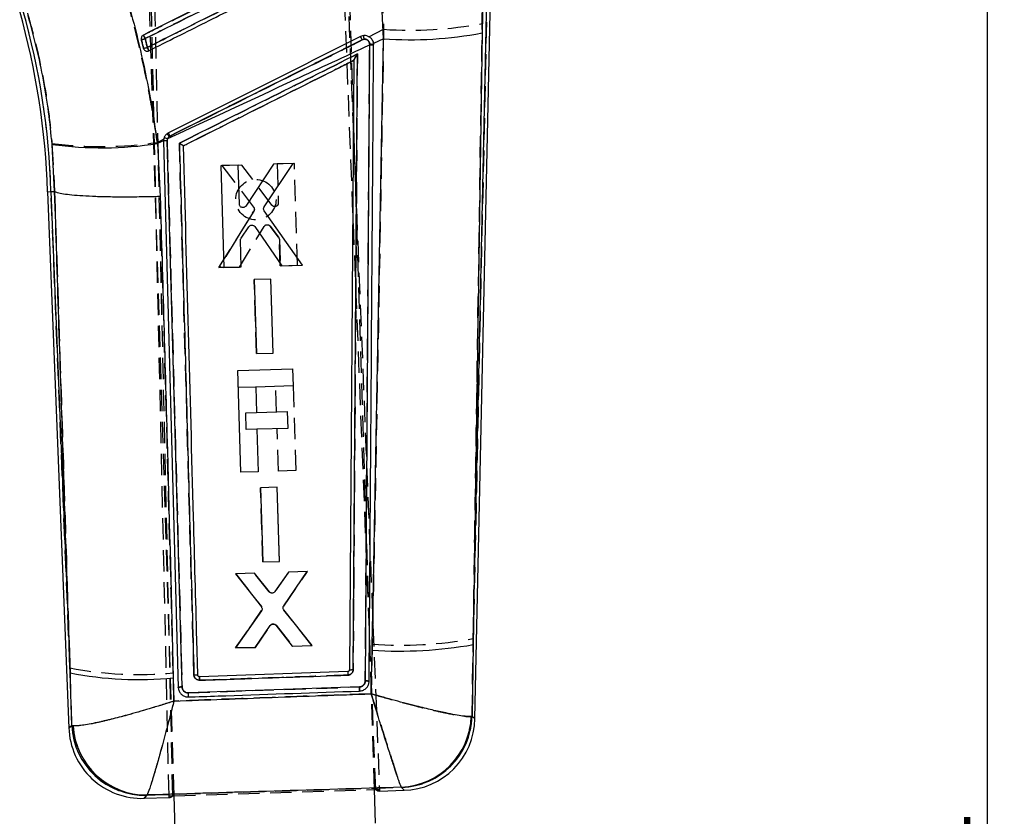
# Model space of a CAD drawing. Extents: x 35 to 509, y 18 to 386.
# Tile 17 of 21: x 197 to 275, y 284 to 347. Entities that reach past the tile are written whole.
import ezdxf

# ---------------------------------------------------------------- set-up
doc = ezdxf.new("R2010")
doc.units = 0
doc.header["$LTSCALE"] = 1.333333
doc.linetypes.add('HIDDEN', pattern=[1.905, 1.27, -0.635])
doc.layers.get('0').update_dxf_attribs({"linetype": 'CONTINUOUS'})
doc.styles.add('SLDTEXTSTYLE0', font='TXT', dxfattribs={"width": 0.75})
doc.dimstyles.new('SLDDIMSTYLE0', dxfattribs={"dimtxt": 4.666667, "dimasz": 4.402667, "dimexe": 0, "dimexo": 0.0625, "dimgap": 1.166667, "dimtad": 1, "dimdec": 0, "dimrnd": 1e-09, "dimzin": 12, "dimtxsty": 'SLDTEXTSTYLE0', "dimsah": 1, "dimcen": 0.09, "dimazin": 3, "dimtfac": 1, "dimtdec": 0, "dimtofl": 0, "dimtmove": 0, "dimatfit": 3, "dimtolj": 1, "dimtzin": 12})

# ---------------------------------------------------------------- blocks, each defined once
blk = doc.blocks.new('_D')
at = {"color": 179, "linetype": 'CONTINUOUS'}
for p, q in [((215.023, 386.133), (275.244, 386.133)), ((273.91, 175.121), (273.91, 386.133)), ((256.576, 175.121), (275.244, 175.121))]:
    blk.add_line(p, q, dxfattribs=at)
for points in [[(273.91, 386.133), (273.233, 381.73), (274.588, 381.73)], [(273.91, 175.121), (274.588, 179.524), (273.233, 179.524)]]:
    blk.add_solid(points, dxfattribs=at)
at = {"color": 179, "linetype": 'CONTINUOUS', "insert": (267.895, 276.002, 0.1), "char_height": 4.6667, "attachment_point": 1, "rotation": 90, "style": 'SLDTEXTSTYLE0'}
blk.add_mtext('211', dxfattribs=at)

msp = doc.modelspace()

# ---------------------------------------------------------------- linework, layer by layer
at = {"color": 7, "linetype": 'HIDDEN'}
for p, q in [((209.085508, 285.248154), (207.095248, 374.790684)), ((209.383373, 285.25737), (207.36187, 374.973432)), ((225.454598, 285.754935), (222.41767, 362.850265)), ((222.717282, 362.222017), (225.752463, 285.764159)), ((225.352553, 285.757453), (223.279527, 352.716015)), ((209.485156, 285.266207), (207.41213, 352.224753)), ((225.937894, 348.941774), (226.084549, 345.970423)), ((234.27982, 349.078209), (233.17992, 297.712737)), ((233.89491, 346.429617), (233.93952, 349.082441)), ((224.916213, 345.386476), (226.084549, 345.970423)), ((224.515989, 345.186428), (224.388409, 345.146955)), ((207.093763, 344.390646), (207.058641, 344.476611)), ((199.814578, 336.93298), (200.021154, 333.126062)), ((208.161879, 337.012672), (208.656232, 337.259793)), ((209.162358, 337.520757), (209.09787, 337.480553)), ((219.012707, 335.349747), (217.640036, 335.30739)), ((219.263225, 327.283398), (219.012707, 335.349747)), ((214.840357, 335.221001), (213.273862, 335.172661)), ((213.273862, 335.172661), (215.785172, 331.883089)), ((217.238588, 332.034104), (214.840357, 335.221001)), ((217.640036, 335.30739), (217.736221, 332.209357)), ((201.231889, 295.382307), (199.733962, 333.115914)), ((200.021154, 333.126062), (200.021689, 333.125823)), ((215.800725, 331.570947), (213.038165, 327.091218)), ((213.038165, 327.091218), (215.800725, 331.570947)), ((214.668043, 327.141539), (216.630389, 330.363446)), ((217.086771, 330.39), (217.767002, 329.515391)), ((217.767002, 329.515391), (217.086771, 330.39)), ((217.824831, 329.35498), (217.890449, 327.241019)), ((217.890449, 327.241019), (217.824831, 329.35498)), ((213.038165, 327.091218), (214.668043, 327.141539)), ((214.668043, 327.141539), (213.038165, 327.091218)), ((217.890449, 327.241019), (219.263225, 327.283398)), ((217.137988, 326.186688), (215.825574, 326.146186)), ((215.825574, 326.146186), (216.007636, 320.280448)), ((216.007636, 320.280448), (215.825574, 326.146186)), ((217.320132, 320.320972), (217.137988, 326.186688)), ((216.007636, 320.280448), (217.320132, 320.320972)), ((215.946437, 317.636506), (214.574879, 317.594037)), ((217.605274, 315.67748), (217.543093, 317.685933)), ((218.915866, 317.728401), (219.12351, 311.021508)), ((215.162356, 315.601849), (216.009016, 315.62806)), ((215.203917, 314.259426), (215.162356, 315.601849)), ((217.750739, 310.979002), (217.646836, 314.335064)), ((216.050586, 314.285644), (215.203917, 314.259426)), ((219.12351, 311.021508), (217.750739, 310.979002)), ((217.648589, 309.694611), (216.336175, 309.654103)), ((216.336175, 309.654103), (216.51821, 303.788298)), ((216.51821, 303.788298), (216.336175, 309.654103)), ((217.830719, 303.828821), (217.648589, 309.694611)), ((216.51821, 303.788298), (217.830719, 303.828821)), ((215.848605, 302.885861), (214.37288, 302.840308)), ((214.37288, 302.840308), (216.402028, 300.255277)), ((217.018986, 301.417173), (215.848605, 302.885861)), ((218.538481, 302.968898), (217.46232, 301.432067)), ((218.172515, 300.279186), (220.045141, 303.015404)), ((220.045141, 303.015404), (218.538481, 302.968898)), ((216.41108, 299.927392), (214.344027, 296.967924)), ((214.344027, 296.967924), (216.41108, 299.927392)), ((220.407255, 297.155143), (218.184269, 299.951375)), ((215.940042, 297.017203), (217.125, 298.74877)), ((217.572331, 298.763365), (218.8719, 297.107735)), ((218.8719, 297.107735), (220.407255, 297.155143)), ((225.178505, 297.26901), (225.097157, 293.337115)), ((233.092266, 291.557566), (233.17992, 297.712737)), ((214.344027, 296.967924), (215.940042, 297.017203)), ((215.940042, 297.017203), (214.344027, 296.967924)), ((201.231889, 295.382307), (201.373825, 290.832222)), ((209.467883, 292.755701), (209.413233, 294.986353)), ((210.61678, 293.41472), (224.160921, 293.880233)), ((233.092266, 291.557566), (233.027565, 291.54084)), ((201.480784, 290.803836), (201.373825, 290.832222)), ((209.485332, 285.260529), (225.352729, 285.751783)), ((209.485405, 285.25816), (225.454692, 285.752566)), ((227.486612, 285.9305), (227.504982, 285.916724)), ((207.314358, 285.297104), (207.344134, 285.319098))]:
    msp.add_line(p, q, dxfattribs=at)
at = {"color": 7, "linetype": 'CONTINUOUS'}
for p, q in [((226.061218, 345.220164), (225.886369, 349.068285)), ((233.169644, 297.232822), (234.27982, 349.078209)), ((233.314979, 291.354828), (234.550948, 349.074782)), ((233.938743, 349.082501), (233.879301, 345.682249)), ((233.879301, 345.682249), (233.169644, 297.232822)), ((224.976074, 344.718159), (224.625438, 294.357636)), ((224.976652, 344.780997), (224.976074, 344.718159)), ((226.061218, 345.220164), (225.283933, 344.860584)), ((225.290933, 344.756142), (225.283933, 344.860584)), ((225.290493, 344.693006), (225.290933, 344.756142)), ((207.058626, 344.476626), (207.083792, 344.408573)), ((223.710233, 343.500555), (223.366945, 295.228244)), ((223.710233, 343.500555), (223.710241, 343.501613)), ((208.644868, 337.148101), (208.166667, 336.925969)), ((208.166667, 336.925969), (208.384125, 332.725697)), ((208.644868, 337.148101), (208.644955, 337.112904)), ((208.644955, 337.112904), (209.817234, 293.848501)), ((208.938576, 337.146827), (208.962491, 337.295622)), ((210.118321, 293.883474), (208.938576, 337.146827)), ((200.024475, 333.126181), (199.824387, 336.857834)), ((216.624059, 331.909061), (218.927066, 335.347683)), ((218.927066, 335.347683), (217.360581, 335.299023)), ((214.560919, 335.212068), (213.188256, 335.169428)), ((213.188256, 335.169428), (213.437206, 327.103027)), ((214.656563, 332.114012), (214.560919, 335.212068)), ((217.360581, 335.299023), (215.164085, 331.969873)), ((199.462989, 333.10634), (199.733962, 333.115914)), ((199.462989, 333.10634), (201.149928, 290.611424)), ((199.733962, 333.115914), (200.024475, 333.126181)), ((199.733962, 333.115914), (201.247062, 295.000092)), ((200.025011, 333.125942), (200.024475, 333.126181)), ((219.662233, 327.296295), (216.627845, 331.596554)), ((214.792491, 329.423302), (215.417316, 330.338315)), ((215.874464, 330.340036), (218.032364, 327.245698)), ((214.809974, 327.145652), (214.744697, 329.25962)), ((213.437206, 327.103027), (214.809974, 327.145652)), ((218.032364, 327.245698), (219.662233, 327.296295)), ((217.138526, 326.186829), (215.826121, 326.146074)), ((215.826121, 326.146074), (216.00718, 320.280329)), ((217.31967, 320.321069), (217.138526, 326.186829)), ((216.00718, 320.280329), (217.31967, 320.321069)), ((214.532789, 318.953552), (218.873774, 319.087953)), ((218.873774, 319.087953), (218.915865, 317.728438)), ((214.782525, 310.887107), (214.532789, 318.953552)), ((218.915865, 317.728438), (215.947651, 317.636543)), ((215.947651, 317.636543), (216.009832, 315.62809)), ((216.009832, 315.62809), (218.45275, 315.703721)), ((218.45275, 315.703721), (218.494312, 314.361297)), ((218.494312, 314.361297), (216.051393, 314.285667)), ((216.051393, 314.285667), (216.155296, 310.929612)), ((216.155296, 310.929612), (214.782525, 310.887107)), ((217.64911, 309.694753), (216.336703, 309.653998)), ((216.336703, 309.653998), (216.517783, 303.788171)), ((217.830285, 303.828918), (217.64911, 309.694753)), ((216.517783, 303.788171), (217.830285, 303.828918)), ((215.864572, 302.886114), (214.35792, 302.839332)), ((214.35792, 302.839332), (216.396223, 300.224193)), ((217.033739, 301.418797), (215.864572, 302.886114)), ((218.554432, 302.969635), (217.477147, 301.431359)), ((218.164798, 300.309853), (220.030149, 303.015456)), ((220.030149, 303.015456), (218.554432, 302.969635)), ((216.40477, 299.896278), (214.359017, 296.967895)), ((220.422216, 297.156104), (218.176046, 299.982035)), ((215.894364, 297.015556), (217.089027, 298.748405)), ((217.536404, 298.761503), (218.826208, 297.106557)), ((218.826208, 297.106557), (220.422216, 297.156104)), ((233.169644, 297.232822), (233.089144, 291.560405)), ((214.359017, 296.967895), (215.894364, 297.015556)), ((225.093745, 293.337778), (225.164723, 296.787009)), ((201.376837, 290.835195), (201.247062, 295.000092)), ((211.36568, 294.801102), (211.363634, 294.821017)), ((223.234352, 295.093262), (211.504801, 294.687197)), ((223.366942, 295.228244), (223.366948, 295.228728)), ((209.424303, 294.603095), (209.469627, 292.75825)), ((224.160664, 293.8803), (210.616455, 293.414728)), ((233.089144, 291.560405), (233.023721, 291.543589)), ((201.376837, 290.835195), (201.484092, 290.80695)), ((225.435115, 283.090726), (225.352553, 285.757453)), ((225.352729, 285.751783), (225.752463, 285.764159)), ((225.454692, 285.752566), (225.454598, 285.754935)), ((225.756187, 285.635472), (227.709838, 285.695956)), ((227.50211, 285.919816), (227.483533, 285.933764)), ((207.109908, 285.058186), (209.089753, 285.119482)), ((207.346968, 285.322436), (207.317109, 285.300315)), ((209.085508, 285.248154), (209.485332, 285.260529)), ((209.383427, 285.255001), (209.383373, 285.25737)), ((209.383427, 285.255001), (209.485405, 285.25816)), ((209.567718, 282.599472), (209.485156, 285.266207))]:
    msp.add_line(p, q, dxfattribs=at)
at = {"color": 7, "linetype": 'CONTINUOUS', "flags": 128}
for points in [[(209.817244, 293.848173), (209.81828, 293.828697), (209.819316, 293.809214)], [(225.752463, 285.764159), (225.75529, 285.692961), (225.756992, 285.650075), (225.75757, 285.635517)], [(209.088369, 285.119438), (209.088045, 285.134003), (209.087091, 285.176919), (209.085508, 285.248154)]]:
    msp.add_lwpolyline(points, dxfattribs=at)
at = {"color": 8, "linetype": 'CONTINUOUS', "flags": 128}
for points in [[(233.089144, 291.560405), (233.289526, 291.378), (233.314979, 291.354828)], [(201.149928, 290.611424), (201.17549, 290.63663), (201.376837, 290.835195)], [(227.709838, 285.695956), (227.686424, 285.721184), (227.50211, 285.919816)], [(207.317109, 285.300315), (207.133249, 285.085463), (207.109908, 285.058186)]]:
    msp.add_lwpolyline(points, dxfattribs=at)
at = {"color": 7, "linetype": 'HIDDEN', "flags": 128}
for points in [[(233.314979, 291.354828), (233.290567, 291.377046), (233.092266, 291.557566)], [(201.373825, 290.832222), (201.174485, 290.635639), (201.149928, 290.611424)], [(227.504982, 285.916724), (227.687382, 285.720155), (227.709838, 285.695956)], [(207.109908, 285.058186), (207.132332, 285.08439), (207.314358, 285.297104)]]:
    msp.add_lwpolyline(points, dxfattribs=at)
at = {"color": 7, "linetype": 'HIDDEN'}
msp.add_circle((215.964729, 332.479962), 1.6, dxfattribs=at)
at = {"color": 7, "linetype": 'CONTINUOUS'}
for centre, radius, start, end in [((140.12666, 331.268994), 59.364769, 1.7736882, 15.77330221), ((140.12666, 331.268994), 59.635908, 1.77472763, 15.77330221), ((264.385645, 373.958579), 63.999786, 206.38180461, 206.67163803), ((228.168731, 375.931519), 30.783582, 266.07433169, 280.6906919), ((206.829023, 346.438994), 1.262875, 272.82303832, 286.88556892), ((211.835136, 338.929111), 14.008928, 26.33473881, 27.48947744), ((225.044537, 343.596236), 1.12401, 77.36025887, 93.49203352), ((225.045095, 343.647028), 1.136033, 77.5022739, 93.45400369), ((206.920689, 346.052146), 1.581547, 275.00350723, 286.18680532), ((282.012493, 381.840734), 83.454205, 206.55398557, 206.75218689), ((199.005042, 332.50415), 11.328811, 26.28069571, 27.6842335), ((203.763847, 365.258047), 28.672137, 262.10276257, 278.833143), ((208.890963, 336.271254), 0.876867, 86.88734968, 106.29318407), ((208.540975, 336.327755), 1.055672, 66.4664167, 82.05841935), ((227.325524, 330.078359), 33.3614, 266.28638257, 280.08890628), ((206.658931, 322.057544), 27.593369, 258.68929626, 275.75176469), ((230.472594, 295.153086), 7.238489, 180.47354155, 182.69675277), ((227.201779, 291.75264), 5.825694, 272.77213751, 357.94353866), ((227.281299, 291.725819), 5.8102, 272.17799726, 358.36859026), ((227.530805, 291.478683), 5.7855, 271.31048298, 359.099941), ((206.930875, 290.840912), 5.7855, 181.86438162, 272.06094248), ((207.181595, 291.109995), 5.81126, 182.71038168, 271.33620584), ((207.305438, 291.153968), 5.83168, 183.41143837, 270.40803235)]:
    msp.add_arc(centre, radius, start, end, dxfattribs=at)
at = {"color": 7, "linetype": 'HIDDEN'}
for centre, radius, start, end in [((140.12666, 331.268994), 59.635908, 1.77472763, 15.77330221), ((228.191344, 376.788474), 30.88998, 266.08920976, 280.64022), ((170.136713, 326.759943), 41.408192, 26.49338115, 26.94017289), ((206.807823, 346.531837), 1.356783, 273.52501535, 286.64497804), ((210.956981, 338.491429), 14.989973, 26.3592802, 27.42419769), ((227.361891, 345.63668), 2.881299, 183.42920986, 188.99029299), ((225.044882, 343.652888), 1.130386, 77.42825945, 93.47868931), ((206.889473, 346.185525), 1.717266, 275.65340076, 285.97508054), ((182.547167, 332.029112), 27.787901, 26.14864963, 26.74578494), ((206.660528, 335.702574), 3.016927, 36.10979601, 41.38350726), ((197.868465, 331.935716), 12.599392, 26.31325577, 27.57195102), ((203.698642, 367.305621), 30.619981, 262.71254823, 278.38142044), ((208.890871, 336.270396), 0.877665, 86.89816866, 106.27176069), ((216.868424, 330.216004), 0.279997, 112.57751242, 148.22591703), ((217.549763, 329.346447), 0.275201, 1.77616022, 37.87179732), ((217.355272, 298.587513), 0.28112, 106.45286981, 144.99710021), ((227.457709, 328.533549), 31.347507, 265.83047901, 280.51781239), ((206.733794, 324.343748), 29.479417, 259.24350207, 275.21491795), ((233.709491, 295.241575), 10.476188, 180.81117346, 182.34764726), ((227.206113, 291.748912), 5.825169, 272.7600253, 357.95298485), ((227.284759, 291.722394), 5.809845, 272.17232764, 358.37427342), ((207.178263, 291.106421), 5.810911, 182.70461152, 271.342032), ((207.301621, 291.150068), 5.831125, 183.40403149, 270.41772706)]:
    msp.add_arc(centre, radius, start, end, dxfattribs=at)
at = {"color": 7, "linetype": 'CONTINUOUS'}
for centre, major_axis, start_param, end_param in [((222.929744, 356.835103), (-2.829497, 71.199526), 3.08141312, 3.141257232), ((207.506345, 356.357597), (-1.580354, 71.238199), 3.141928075, 3.201772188)]:
    msp.add_ellipse(centre, major_axis=major_axis, ratio=0.069924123, start_param=start_param, end_param=end_param, dxfattribs=at)
for points, knots in [([(224.418015, 354.217038), (224.239721, 354.127756), (223.335375, 353.674895), (219.526863, 351.767645), (213.916225, 348.958015), (209.031639, 346.511952), (207.05125, 345.520229)], [0, 0, 0, 0, 0.03079906, 0.156219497, 0.65790071, 1, 1, 1, 1]), ([(207.19584, 345.230565), (210.111087, 346.689482), (215.035294, 349.153769), (220.824865, 352.051208), (223.699204, 353.489703), (224.564601, 353.9228)], [0, 0, 0, 0, 0.503530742, 0.850524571, 1, 1, 1, 1]), ([(224.728743, 353.224725), (221.812354, 351.765192), (216.88629, 349.299899), (211.097227, 346.402766), (208.224556, 344.965165), (207.361576, 344.533295)], [0, 0, 0, 0, 0.503778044, 0.850929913, 1, 1, 1, 1]), ([(207.491079, 344.275282), (208.984406, 345.023134), (211.971063, 346.51884), (217.759388, 349.417676), (222.054394, 351.568637), (224.856077, 352.971733)], [0, 0, 0, 0, 0.257988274, 0.515977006, 1, 1, 1, 1]), ([(205.142678, 350.472451), (205.468607, 349.386038), (206.12047, 347.213192), (206.941743, 343.843976), (207.647331, 340.410492), (207.993553, 338.087492), (208.166667, 336.925969)], [0, 0, 0, 0, 0.2468869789, 0.4937781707, 0.7468840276, 1, 1, 1, 1]), ([(199.824387, 336.857834), (199.740454, 337.705877), (199.572595, 339.401897), (199.156485, 341.962886), (198.624656, 344.524084), (198.162042, 346.199618), (197.930737, 347.037376)], [0, 0, 0, 0, 0.246009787, 0.49200069, 0.746002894, 1, 1, 1, 1]), ([(207.05125, 345.520229), (207.023684, 345.503071), (206.966942, 345.467754), (206.908352, 345.382854), (206.879071, 345.283508), (206.882949, 345.212847), (206.890975, 345.178699), (206.891222, 345.177651)], [0, 0, 0, 0, 0.2376093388, 0.4890978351, 0.740571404, 0.9920418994, 1, 1, 1, 1]), ([(206.891222, 345.177651), (206.937301, 344.984688), (206.993089, 344.751066), (207.048911, 344.517308), (207.058626, 344.476626)], [0, 0, 0, 0, 0.825967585, 1, 1, 1, 1]), ([(207.361576, 344.533295), (207.338034, 344.632342), (207.282773, 344.864837), (207.227541, 345.097195), (207.19584, 345.230565)], [0, 0, 0, 0, 0.426014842, 1, 1, 1, 1]), ([(224.976074, 344.718159), (222.988937, 343.798501), (217.649627, 341.327439), (212.312987, 338.850633), (208.962491, 337.295622)], [0, 0, 0, 0, 0.372171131, 1, 1, 1, 1]), ([(224.262395, 345.395432), (221.724829, 344.12408), (216.649697, 341.581375), (211.574531, 339.03879), (209.036948, 337.767498)], [0, 0, 0, 0, 0.499999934, 1, 1, 1, 1]), ([(209.162858, 337.520198), (211.700756, 338.790741), (216.776554, 341.331827), (221.852307, 343.87306), (224.390184, 345.143677)], [0, 0, 0, 0, 0.499999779, 1, 1, 1, 1]), ([(225.223396, 345.063017), (225.219259, 345.071514), (225.180211, 345.151728), (225.075237, 345.288989), (224.871854, 345.423409), (224.635932, 345.481611), (224.424146, 345.464598), (224.306602, 345.414335), (224.262395, 345.395432)], [0, 0, 0, 0, 0.025178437, 0.237670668, 0.449924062, 0.661600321, 0.872730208, 1, 1, 1, 1]), ([(224.390184, 345.143677), (224.434779, 345.16062), (224.522296, 345.19387), (224.663967, 345.184057), (224.792291, 345.131929), (224.895129, 345.039306), (224.964376, 344.917748), (224.97256, 344.826586), (224.976652, 344.780997)], [0, 0, 0, 0, 0.171950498, 0.337456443, 0.503121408, 0.668823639, 0.834383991, 1, 1, 1, 1]), ([(225.164723, 296.787009), (225.181276, 297.60793), (225.506819, 313.752961), (225.79125, 329.896998), (226.061218, 345.220164)], [0, 0, 0, 0, 0.0508466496, 1, 1, 1, 1]), ([(225.283933, 344.860584), (225.278174, 344.892992), (225.265778, 344.962749), (225.238175, 345.028052), (225.223396, 345.063017)], [0, 0, 0, 0, 0.464578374, 1, 1, 1, 1]), ([(207.083792, 344.408573), (207.102427, 344.379624), (207.139695, 344.321729), (207.228178, 344.264499), (207.328459, 344.238511), (207.420206, 344.245189), (207.471379, 344.266917), (207.491079, 344.275282)], [0, 0, 0, 0, 0.216351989, 0.43268969, 0.648890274, 0.864836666, 1, 1, 1, 1]), ([(224.00803, 344.018073), (221.612159, 342.817998), (216.911975, 340.463708), (212.211736, 338.109564), (209.907395, 336.955422)], [0, 0, 0, 0, 0.509739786, 1, 1, 1, 1]), ([(223.668597, 295.249605), (223.725127, 303.287454), (223.83946, 319.544354), (223.951424, 335.799772), (224.00803, 344.018073)], [0, 0, 0, 0, 0.494426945, 1, 1, 1, 1]), ([(223.710241, 343.501613), (223.711439, 343.506123), (223.714154, 343.516336), (223.738567, 343.564748), (223.793631, 343.663876), (223.886977, 343.821858), (223.965763, 343.950226), (224.007374, 344.01702), (224.00803, 344.018073)], [0, 0, 0, 0, 0.08420542, 0.190695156, 0.358774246, 0.662840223, 0.994684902, 1, 1, 1, 1]), ([(224.932509, 294.33252), (224.93398, 294.534925), (224.941334, 295.54695), (224.972169, 299.797422), (225.091965, 316.382824), (225.202582, 332.156919), (225.290493, 344.693006)], [0, 0, 0, 0, 0.012056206, 0.060280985, 0.253180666, 1, 1, 1, 1]), ([(210.227473, 336.745859), (210.32294, 336.793684), (211.144388, 337.205198), (214.869728, 339.07153), (219.268532, 341.275235), (222.941323, 343.115327), (223.710233, 343.500555)], [0, 0, 0, 0, 0.021241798, 0.182775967, 0.828911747, 1, 1, 1, 1]), ([(209.036948, 337.767498), (208.96916, 337.7248), (208.833588, 337.639407), (208.698942, 337.43554), (208.650109, 337.262785), (208.64568, 337.165873), (208.644868, 337.148101)], [0, 0, 0, 0, 0.309935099, 0.619857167, 0.930289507, 1, 1, 1, 1]), ([(208.962491, 337.295622), (208.966853, 337.30662), (208.987848, 337.359547), (209.046961, 337.447257), (209.124207, 337.495872), (209.162858, 337.520198)], [0, 0, 0, 0, 0.115865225, 0.557604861, 1, 1, 1, 1]), ([(209.907395, 336.955422), (209.908451, 336.954793), (209.915456, 336.950623), (209.958214, 336.925089), (210.031089, 336.880623), (210.116523, 336.826488), (210.178435, 336.785246), (210.21778, 336.756837), (210.224383, 336.749358), (210.227473, 336.745859)], [0, 0, 0, 0, 0.007094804, 0.047096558, 0.287223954, 0.494899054, 0.67626279, 0.848547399, 1, 1, 1, 1]), ([(209.907395, 336.955422), (210.100343, 329.894342), (210.483994, 315.854362), (210.865941, 301.81645), (211.055797, 294.838578)], [0, 0, 0, 0, 0.502926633, 1, 1, 1, 1]), ([(211.363634, 294.821017), (211.360459, 294.938821), (211.335491, 295.865254), (211.223303, 300.026259), (210.849204, 313.882597), (210.494352, 326.931767), (210.227473, 336.745859)], [0, 0, 0, 0, 0.0084305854, 0.0662999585, 0.297777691, 1, 1, 1, 1]), ([(201.247062, 295.000092), (201.05538, 300.998597), (200.649315, 313.70602), (200.240726, 326.415786), (200.025011, 333.125942)], [0, 0, 0, 0, 0.4720472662, 1, 1, 1, 1]), ([(208.384125, 332.725697), (208.316802, 332.72367), (207.871088, 332.710247), (206.967648, 332.689955), (205.701779, 332.67854), (204.426951, 332.687064), (203.258719, 332.716611), (202.225653, 332.765584), (201.361823, 332.833264), (200.690078, 332.917244), (200.21645, 333.014949), (200.088824, 333.088945), (200.025011, 333.125942)], [0, 0, 0, 0, 0.016456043, 0.108947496, 0.220330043, 0.331712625, 0.443094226, 0.554475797, 0.665856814, 0.777237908, 0.888618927, 1, 1, 1, 1]), ([(208.384125, 332.725697), (208.577246, 326.022947), (208.943397, 313.314744), (209.269974, 300.607904), (209.424303, 294.603095)], [0, 0, 0, 0, 0.527434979, 1, 1, 1, 1]), ([(214.864966, 331.854449), (214.835543, 331.865096), (214.776702, 331.886388), (214.708701, 331.953054), (214.666029, 332.031764), (214.65951, 332.088409), (214.656563, 332.114012)], [0, 0, 0, 0, 0.260965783, 0.521882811, 0.78389959, 1, 1, 1, 1]), ([(215.164085, 331.969873), (215.144366, 331.945601), (215.104924, 331.897054), (215.019662, 331.854607), (214.93632, 331.841116), (214.885419, 331.850627), (214.864966, 331.854449)], [0, 0, 0, 0, 0.272821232, 0.54568242, 0.81744419, 1, 1, 1, 1]), ([(216.627845, 331.596554), (216.612425, 331.623826), (216.581587, 331.678365), (216.573391, 331.773544), (216.5908, 331.852574), (216.615353, 331.894275), (216.624059, 331.909061)], [0, 0, 0, 0, 0.281535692, 0.563015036, 0.84506005, 1, 1, 1, 1]), ([(215.417316, 330.338315), (215.437808, 330.362342), (215.478796, 330.4104), (215.565847, 330.45116), (215.655768, 330.463674), (215.71173, 330.449385), (215.73731, 330.442854)], [0, 0, 0, 0, 0.260740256, 0.521531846, 0.781294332, 1, 1, 1, 1]), ([(215.73731, 330.442854), (215.766453, 330.429859), (215.820179, 330.405904), (215.857425, 330.360713), (215.874467, 330.340036)], [0, 0, 0, 0, 0.542446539, 1, 1, 1, 1]), ([(214.744697, 329.25962), (214.746453, 329.290909), (214.749729, 329.349271), (214.778941, 329.399842), (214.792491, 329.423302)], [0, 0, 0, 0, 0.536112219, 1, 1, 1, 1]), ([(217.21149, 301.31805), (217.180678, 301.325667), (217.119055, 301.340899), (217.062535, 301.385065), (217.037948, 301.413866), (217.033739, 301.418797)], [0, 0, 0, 0, 0.453216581, 0.906394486, 1, 1, 1, 1]), ([(217.477142, 301.431359), (217.45604, 301.407696), (217.413427, 301.35991), (217.324128, 301.320367), (217.253999, 301.31311), (217.217097, 301.317399), (217.21149, 301.31805)], [0, 0, 0, 0, 0.312394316, 0.630866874, 0.943916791, 1, 1, 1, 1]), ([(218.176046, 299.982035), (218.159108, 300.008326), (218.125235, 300.060904), (218.111624, 300.155182), (218.125261, 300.241671), (218.152869, 300.289276), (218.164798, 300.309845)], [0, 0, 0, 0, 0.2655696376, 0.5311019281, 0.7973988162, 1, 1, 1, 1]), ([(216.396222, 300.224193), (216.412939, 300.197663), (216.44637, 300.144606), (216.45906, 300.049939), (216.444554, 299.963723), (216.416702, 299.916507), (216.40477, 299.896278)], [0, 0, 0, 0, 0.266371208, 0.532706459, 0.799793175, 1, 1, 1, 1]), ([(217.089027, 298.748405), (217.10963, 298.772365), (217.15084, 298.82029), (217.238228, 298.860788), (217.317475, 298.871132), (217.363806, 298.863046), (217.379338, 298.860335)], [0, 0, 0, 0, 0.285864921, 0.571778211, 0.856445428, 1, 1, 1, 1]), ([(217.379338, 298.860335), (217.409788, 298.850492), (217.470578, 298.830844), (217.514488, 298.784588), (217.536404, 298.761503)], [0, 0, 0, 0, 0.500905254, 1, 1, 1, 1]), ([(211.055797, 294.838578), (211.095956, 294.839319), (211.176275, 294.840802), (211.278066, 294.837508), (211.34868, 294.830785), (211.358703, 294.824238), (211.363634, 294.821017)], [0, 0, 0, 0, 0.251988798, 0.50397828, 0.755967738, 1, 1, 1, 1]), ([(211.055797, 294.838578), (211.058682, 294.807427), (211.066147, 294.726815), (211.121054, 294.604869), (211.223392, 294.494711), (211.358944, 294.420221), (211.460435, 294.412953), (211.511986, 294.409261)], [0, 0, 0, 0, 0.135292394, 0.350108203, 0.564592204, 0.778840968, 1, 1, 1, 1]), ([(211.504801, 294.687212), (211.489137, 294.688452), (211.45781, 294.690932), (211.415753, 294.71403), (211.383656, 294.748548), (211.369773, 294.780301), (211.366237, 294.798274), (211.36568, 294.801102)], [0, 0, 0, 0, 0.239250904, 0.478510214, 0.717393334, 0.955538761, 1, 1, 1, 1]), ([(211.511986, 294.409261), (211.71486, 294.416232), (212.729229, 294.451089), (216.63926, 294.585434), (220.346442, 294.71293), (223.242122, 294.812516)], [0, 0, 0, 0, 0.0518855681, 0.2594278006, 1, 1, 1, 1]), ([(223.366945, 295.228244), (223.365255, 295.213143), (223.361849, 295.182706), (223.337968, 295.142158), (223.302859, 295.111452), (223.265978, 295.096138), (223.242478, 295.094001), (223.234352, 295.093262)], [0, 0, 0, 0, 0.217760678, 0.438932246, 0.660426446, 0.8825803, 1, 1, 1, 1]), ([(223.242122, 294.812516), (223.29369, 294.819625), (223.392965, 294.833309), (223.521979, 294.915004), (223.616655, 295.029115), (223.662319, 295.148566), (223.666992, 295.223765), (223.668597, 295.249605)], [0, 0, 0, 0, 0.229958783, 0.442691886, 0.66339, 0.884335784, 1, 1, 1, 1]), ([(223.366948, 295.228728), (223.371497, 295.231716), (223.380597, 295.237693), (223.450227, 295.244812), (223.549805, 295.249439), (223.629, 295.249549), (223.668597, 295.249605)], [0, 0, 0, 0, 0.249998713, 0.499998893, 0.749998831, 1, 1, 1, 1]), ([(211.511986, 294.409261), (211.510758, 294.446431), (211.508303, 294.520771), (211.505724, 294.611826), (211.504317, 294.674949), (211.50464, 294.683115), (211.504801, 294.687197)], [0, 0, 0, 0, 0.249999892, 0.500001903, 0.750000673, 1, 1, 1, 1]), ([(224.625446, 294.357636), (224.622685, 294.321362), (224.615822, 294.231166), (224.555904, 294.09588), (224.445337, 293.975114), (224.306904, 293.898077), (224.206846, 293.885909), (224.160664, 293.880292)], [0, 0, 0, 0, 0.148687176, 0.369710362, 0.590402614, 0.810948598, 1, 1, 1, 1]), ([(224.174613, 293.553629), (224.262699, 293.565606), (224.438856, 293.58956), (224.669388, 293.733609), (224.839972, 293.939268), (224.921374, 294.152069), (224.929662, 294.286098), (224.932516, 294.332244)], [0, 0, 0, 0, 0.220958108, 0.4418775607, 0.6627851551, 0.8838980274, 1, 1, 1, 1]), ([(224.932516, 294.332244), (224.927714, 294.335252), (224.917962, 294.341362), (224.847582, 294.349636), (224.745952, 294.355925), (224.665617, 294.357304), (224.625449, 294.357994)], [0, 0, 0, 0, 0.244327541, 0.4962181, 0.748109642, 1, 1, 1, 1]), ([(209.469627, 292.75825), (212.060724, 292.855907), (217.26863, 293.052192), (222.476803, 293.24227), (225.093745, 293.337778)], [0, 0, 0, 0, 0.497531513, 1, 1, 1, 1]), ([(210.118314, 293.883764), (210.078697, 293.882192), (209.999462, 293.879047), (209.89996, 293.869956), (209.830536, 293.85909), (209.821674, 293.851837), (209.817243, 293.84821)], [0, 0, 0, 0, 0.2499999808, 0.4999993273, 0.7500018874, 1, 1, 1, 1]), ([(209.819316, 293.809214), (209.834915, 293.721666), (209.866111, 293.546573), (210.020278, 293.322145), (210.233938, 293.160432), (210.450365, 293.088575), (210.584484, 293.085938), (210.630205, 293.08504)], [0, 0, 0, 0, 0.221582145, 0.44315627, 0.664556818, 0.885648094, 1, 1, 1, 1]), ([(210.616455, 293.414735), (210.578852, 293.416185), (210.486868, 293.419732), (210.347848, 293.475944), (210.222827, 293.583234), (210.137966, 293.725059), (210.124773, 293.83145), (210.118323, 293.883474)], [0, 0, 0, 0, 0.1483078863, 0.3627935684, 0.5777592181, 0.7935326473, 1, 1, 1, 1]), ([(210.630247, 293.08504), (210.630074, 293.086514), (210.629591, 293.090634), (210.628499, 293.107634), (210.62691, 293.1389), (210.625046, 293.181029), (210.622986, 293.231984), (210.620809, 293.289616), (210.618588, 293.351546), (210.617166, 293.393672), (210.616455, 293.414735)], [0, 0, 0, 0, 0.073776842, 0.2060970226, 0.338410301, 0.4707301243, 0.6030482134, 0.7353654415, 0.8676813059, 1, 1, 1, 1]), ([(210.630205, 293.085032), (210.805912, 293.091162), (211.793106, 293.125602), (216.307853, 293.282886), (220.646987, 293.432222), (224.174613, 293.553629)], [0, 0, 0, 0, 0.0389185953, 0.2186604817, 1, 1, 1, 1]), ([(224.17465, 293.553636), (224.174495, 293.555131), (224.174085, 293.559068), (224.173064, 293.57624), (224.171538, 293.607095), (224.169684, 293.648722), (224.167585, 293.699099), (224.165319, 293.756147), (224.16297, 293.817522), (224.161433, 293.859375), (224.160664, 293.8803)], [0, 0, 0, 0, 0.080449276, 0.211815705, 0.343175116, 0.474544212, 0.605910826, 0.737270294, 0.868645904, 1, 1, 1, 1]), ([(227.483533, 285.933764), (227.430943, 286.064786), (227.324214, 286.330685), (226.962618, 287.414918), (226.569385, 288.629999), (226.163717, 289.903686), (225.670329, 291.474301), (225.290905, 292.698133), (225.095564, 293.331877), (225.093745, 293.337778)], [0, 0, 0, 0, 0.2029401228, 0.4118518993, 0.5398725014, 0.6679173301, 0.8290144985, 0.9984079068, 1, 1, 1, 1]), ([(233.023721, 291.543589), (232.838704, 291.540532), (232.463228, 291.53433), (231.251573, 291.757917), (229.945627, 292.048852), (228.604988, 292.375855), (226.981608, 292.802191), (225.738261, 293.151239), (225.099692, 293.336057), (225.093745, 293.337778)], [0, 0, 0, 0, 0.202940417, 0.411852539, 0.53987315, 0.667918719, 0.829015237, 0.998407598, 1, 1, 1, 1]), ([(209.469627, 292.75825), (209.463734, 292.756354), (208.80891, 292.545762), (207.532476, 292.14966), (205.864652, 291.670985), (204.491122, 291.310044), (203.24571, 291.017062), (202.083686, 290.795827), (201.68972, 290.803135), (201.484092, 290.80695)], [0, 0, 0, 0, 0.00160543, 0.178402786, 0.346054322, 0.479146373, 0.61220756, 0.797595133, 1, 1, 1, 1]), ([(209.469627, 292.75825), (209.468099, 292.752272), (209.298267, 292.087989), (208.965951, 290.808814), (208.528603, 289.17927), (208.165631, 287.873148), (207.833642, 286.725765), (207.519494, 285.711291), (207.406134, 285.45579), (207.346968, 285.322436)], [0, 0, 0, 0, 0.001605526, 0.178408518, 0.346059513, 0.47915398, 0.612217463, 0.797605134, 1, 1, 1, 1]), ([(227.483533, 285.933764), (224.129807, 285.83164), (217.417589, 285.627249), (210.705431, 285.424088), (207.346968, 285.322436)], [0, 0, 0, 0, 0.499644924, 1, 1, 1, 1])]:
    msp.add_open_spline(points, degree=3, knots=knots, dxfattribs=at)
at = {"color": 7, "linetype": 'HIDDEN'}
for points, knots in [([(207.051291, 345.520333), (207.232226, 345.610942), (208.139205, 346.065143), (211.950362, 347.973721), (217.558302, 350.782163), (222.440206, 353.227001), (224.417939, 354.217441)], [0, 0, 0, 0, 0.031255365, 0.15667547, 0.658356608, 1, 1, 1, 1]), ([(224.563826, 353.9273), (224.382307, 353.836413), (223.474722, 353.381979), (219.662816, 351.473451), (214.942869, 349.110251), (210.061329, 346.66623), (208.084103, 345.676313), (207.196461, 345.231906)], [0, 0, 0, 0, 0.031355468, 0.156776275, 0.658460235, 0.84667147, 1, 1, 1, 1]), ([(207.362097, 344.534577), (207.543618, 344.625454), (208.451226, 345.079841), (212.263125, 346.988367), (216.981452, 349.350627), (221.862415, 351.794469), (223.839091, 352.784158), (224.727862, 353.229151)], [0, 0, 0, 0, 0.031357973, 0.156790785, 0.658520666, 0.846460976, 1, 1, 1, 1]), ([(208.161879, 337.012672), (207.985321, 338.159883), (207.632214, 340.454254), (206.907888, 343.90155), (206.050881, 347.340921), (205.35717, 349.593154), (205.010319, 350.719259)], [0, 0, 0, 0, 0.246889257, 0.493767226, 0.746886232, 1, 1, 1, 1]), ([(197.865323, 347.261698), (198.096053, 346.43979), (198.557522, 344.795947), (199.105411, 342.227972), (199.5453, 339.601269), (199.724816, 337.82244), (199.814578, 336.93298)], [0, 0, 0, 0, 0.245832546, 0.491672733, 0.745823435, 1, 1, 1, 1]), ([(233.17992, 297.712737), (233.250554, 302.504886), (233.489923, 318.744724), (233.727464, 334.983017), (233.89491, 346.429617)], [0, 0, 0, 0, 0.295085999, 1, 1, 1, 1]), ([(226.084549, 345.970423), (225.883019, 334.526777), (225.597137, 318.293331), (225.273884, 302.059055), (225.178505, 297.26901)], [0, 0, 0, 0, 0.704942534, 1, 1, 1, 1]), ([(207.058641, 344.476611), (207.011947, 344.672152), (206.956134, 344.905875), (206.900356, 345.139461), (206.891244, 345.177621)], [0, 0, 0, 0, 0.836631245, 1, 1, 1, 1]), ([(207.196461, 345.231906), (207.228227, 345.098172), (207.283426, 344.865789), (207.338653, 344.63328), (207.362097, 344.534577)], [0, 0, 0, 0, 0.575488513, 1, 1, 1, 1]), ([(209.09787, 337.480553), (213.216548, 339.53905), (218.355911, 342.10768), (223.495299, 344.676297), (224.515989, 345.186428)], [0, 0, 0, 0, 0.801398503, 1, 1, 1, 1]), ([(224.388409, 345.146955), (221.850749, 343.875879), (216.775431, 341.333729), (211.700048, 338.791747), (209.162358, 337.520757)], [0, 0, 0, 0, 0.500000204, 1, 1, 1, 1]), ([(224.976294, 344.781191), (224.97143, 344.830415), (224.962042, 344.925438), (224.887732, 345.04884), (224.783118, 345.138416), (224.653337, 345.191358), (224.561773, 345.188071), (224.515989, 345.186428)], [0, 0, 0, 0, 0.212416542, 0.410056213, 0.607028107, 0.803507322, 1, 1, 1, 1]), ([(224.625416, 294.35771), (224.684539, 302.762116), (224.802785, 319.570862), (224.918457, 336.37777), (224.976294, 344.781191)], [0, 0, 0, 0, 0.500001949, 1, 1, 1, 1]), ([(225.219351, 345.071451), (225.248273, 344.996218), (225.287647, 344.8938), (225.290237, 344.78504), (225.290924, 344.756172)], [0, 0, 0, 0, 0.73456669, 1, 1, 1, 1]), ([(209.907184, 336.955369), (212.211598, 338.109539), (216.911838, 340.463663), (221.612021, 342.817938), (224.007819, 344.017968)], [0, 0, 0, 0, 0.490275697, 1, 1, 1, 1]), ([(224.007819, 344.017968), (223.951243, 335.799685), (223.839339, 319.544235), (223.725068, 303.287387), (223.668569, 295.24953)], [0, 0, 0, 0, 0.505570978, 1, 1, 1, 1]), ([(224.007819, 344.017968), (224.007163, 344.016915), (223.965759, 343.950455), (223.887101, 343.822293), (223.793813, 343.664385), (223.738624, 343.564981), (223.714162, 343.516435), (223.711441, 343.506173), (223.710241, 343.501643)], [0, 0, 0, 0, 0.005316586, 0.335570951, 0.640494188, 0.809008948, 0.915693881, 1, 1, 1, 1]), ([(223.710233, 343.500555), (223.704911, 343.497888), (222.973662, 343.13141), (219.338326, 341.310445), (214.849492, 339.061347), (211.086514, 337.176216), (210.227465, 336.745859)], [0, 0, 0, 0, 0.001184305, 0.162718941, 0.808857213, 1, 1, 1, 1]), ([(209.09787, 337.480553), (209.070683, 337.456052), (209.009511, 337.400924), (208.948341, 337.283746), (208.941689, 337.192431), (208.938363, 337.146775)], [0, 0, 0, 0, 0.285714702, 0.642870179, 1, 1, 1, 1]), ([(208.938363, 337.146775), (209.135448, 329.935474), (209.529613, 315.513081), (209.922054, 301.093437), (210.118271, 293.883719)], [0, 0, 0, 0, 0.500007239, 1, 1, 1, 1]), ([(209.907184, 336.955369), (209.90824, 336.954741), (209.915349, 336.950509), (209.958189, 336.9249), (210.03116, 336.880419), (210.116554, 336.826307), (210.178452, 336.785124), (210.217751, 336.756791), (210.224372, 336.74934), (210.227465, 336.745859)], [0, 0, 0, 0, 0.007094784, 0.047802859, 0.287836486, 0.495433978, 0.676735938, 0.848986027, 1, 1, 1, 1]), ([(211.055751, 294.838549), (210.865863, 301.816405), (210.483853, 315.854277), (210.100156, 329.894282), (209.907184, 336.955369)], [0, 0, 0, 0, 0.497073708, 1, 1, 1, 1]), ([(200.021689, 333.125823), (200.240841, 326.311158), (200.645474, 313.728842), (201.047571, 301.148879), (201.231889, 295.382307)], [0, 0, 0, 0, 0.541606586, 1, 1, 1, 1]), ([(209.413233, 294.986353), (209.265373, 300.759112), (208.94317, 313.338576), (208.581731, 325.919427), (208.386157, 332.726882)], [0, 0, 0, 0, 0.458903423, 1, 1, 1, 1]), ([(215.785172, 331.883089), (215.801629, 331.856322), (215.834542, 331.802789), (215.846277, 331.7078), (215.831751, 331.628288), (215.808807, 331.585883), (215.800725, 331.570947)], [0, 0, 0, 0, 0.282123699, 0.564235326, 0.8465018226, 1, 1, 1, 1]), ([(217.544274, 331.937403), (217.513927, 331.93075), (217.453235, 331.917443), (217.360657, 331.937244), (217.286818, 331.978521), (217.252575, 332.017985), (217.238588, 332.034104)], [0, 0, 0, 0, 0.2706708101, 0.5413173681, 0.8126537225, 1, 1, 1, 1]), ([(217.736221, 332.209357), (217.734028, 332.177901), (217.729641, 332.114987), (217.683756, 332.030692), (217.619659, 331.968432), (217.567461, 331.946947), (217.544274, 331.937403)], [0, 0, 0, 0, 0.2637351, 0.5274984, 0.790109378, 1, 1, 1, 1]), ([(216.760923, 330.474541), (216.790917, 330.483727), (216.850903, 330.502098), (216.945639, 330.489745), (217.028429, 330.452074), (217.06831, 330.409642), (217.086771, 330.39)], [0, 0, 0, 0, 0.2587255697, 0.5174349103, 0.7766124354, 1, 1, 1, 1]), ([(217.291143, 301.320516), (217.259554, 301.317382), (217.196379, 301.311115), (217.104585, 301.342147), (217.047852, 301.383887), (217.023116, 301.412416), (217.018991, 301.417173)], [0, 0, 0, 0, 0.312167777, 0.624307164, 0.937356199, 1, 1, 1, 1]), ([(217.275651, 298.857124), (217.306507, 298.862995), (217.368217, 298.874736), (217.461263, 298.852147), (217.529961, 298.811016), (217.561503, 298.775542), (217.572331, 298.763365)], [0, 0, 0, 0, 0.283626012, 0.567234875, 0.851447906, 1, 1, 1, 1]), ([(211.507063, 294.409119), (211.45719, 294.413087), (211.357441, 294.421022), (211.223346, 294.494671), (211.121007, 294.604848), (211.0661, 294.726789), (211.058635, 294.8074), (211.055751, 294.838549)], [0, 0, 0, 0, 0.215727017, 0.43147325, 0.647462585, 0.863776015, 1, 1, 1, 1]), ([(223.242095, 294.812442), (223.03922, 294.805463), (222.024842, 294.770568), (218.113149, 294.636068), (214.404358, 294.508625), (211.507064, 294.409067)], [0, 0, 0, 0, 0.051863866, 0.259319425, 1, 1, 1, 1]), ([(223.668569, 295.24953), (223.666965, 295.223691), (223.662296, 295.148492), (223.616628, 295.02904), (223.520836, 294.913551), (223.391124, 294.832489), (223.291882, 294.819139), (223.242095, 294.812442)], [0, 0, 0, 0, 0.115660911, 0.336600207, 0.557294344, 0.777907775, 1, 1, 1, 1]), ([(223.366948, 295.228728), (223.371497, 295.231706), (223.380595, 295.237661), (223.450217, 295.244762), (223.549786, 295.249359), (223.628975, 295.249473), (223.668569, 295.24953)], [0, 0, 0, 0, 0.250001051, 0.50000032, 0.75000104, 1, 1, 1, 1]), ([(211.5048, 294.687212), (211.504515, 294.683124), (211.503946, 294.674947), (211.504191, 294.611777), (211.505201, 294.520651), (211.506443, 294.446262), (211.507064, 294.409067)], [0, 0, 0, 0, 0.250000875, 0.499993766, 0.749995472, 1, 1, 1, 1]), ([(224.160921, 293.880225), (224.196812, 293.883957), (224.286631, 293.893297), (224.420371, 293.956684), (224.538526, 294.070688), (224.611797, 294.211293), (224.62113, 294.31157), (224.625424, 294.35771)], [0, 0, 0, 0, 0.1471000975, 0.3681152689, 0.5894781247, 0.8111045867, 1, 1, 1, 1]), ([(224.625427, 294.357986), (224.665597, 294.357298), (224.745936, 294.355921), (224.847575, 294.34966), (224.917958, 294.341404), (224.927713, 294.335316), (224.932516, 294.332319)], [0, 0, 0, 0, 0.2518976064, 0.5037982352, 0.7556969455, 1, 1, 1, 1]), ([(225.097157, 293.337115), (222.47924, 293.241335), (217.269344, 293.050723), (212.059724, 292.853715), (209.467883, 292.755701)], [0, 0, 0, 0, 0.502489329, 1, 1, 1, 1]), ([(209.81724, 293.848337), (209.821669, 293.851965), (209.830529, 293.859222), (209.899942, 293.870063), (209.999427, 293.87916), (210.078653, 293.882304), (210.118267, 293.883876)], [0, 0, 0, 0, 0.249999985, 0.499999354, 0.750000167, 1, 1, 1, 1]), ([(210.118271, 293.883719), (210.123106, 293.839581), (210.133856, 293.741438), (210.207078, 293.603198), (210.32577, 293.490125), (210.469368, 293.422563), (210.570218, 293.417203), (210.61678, 293.414728)], [0, 0, 0, 0, 0.175181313, 0.389516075, 0.603366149, 0.816878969, 1, 1, 1, 1]), ([(224.161414, 293.880247), (224.16213, 293.859322), (224.163561, 293.817473), (224.165756, 293.756106), (224.167863, 293.699064), (224.169811, 293.648699), (224.171509, 293.607082), (224.172883, 293.576225), (224.173771, 293.559044), (224.174098, 293.55511), (224.174223, 293.553614)], [0, 0, 0, 0, 0.131341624, 0.262679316, 0.394031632, 0.525363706, 0.656710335, 0.788050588, 0.919395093, 1, 1, 1, 1]), ([(225.097157, 293.337115), (225.098976, 293.331214), (225.294314, 292.69748), (225.673651, 291.473604), (226.166967, 289.90282), (226.572547, 288.628858), (226.965687, 287.413413), (227.327563, 286.327424), (227.43406, 286.06165), (227.486612, 285.9305)], [0, 0, 0, 0, 0.001591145, 0.170881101, 0.331879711, 0.459852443, 0.587800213, 0.796595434, 1, 1, 1, 1]), ([(225.097157, 293.337115), (225.103104, 293.335394), (225.741648, 293.150583), (226.984899, 292.801368), (228.608181, 292.374794), (229.948748, 292.047499), (231.254617, 291.756152), (232.467532, 291.53178), (232.842522, 291.537846), (233.027565, 291.54084)], [0, 0, 0, 0, 0.001591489, 0.170880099, 0.331878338, 0.459851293, 0.587799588, 0.796594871, 1, 1, 1, 1]), ([(209.467883, 292.755701), (209.46199, 292.753806), (208.805879, 292.5428), (207.52705, 292.145847), (205.857493, 291.666706), (204.484085, 291.305871), (203.239894, 291.013246), (202.079171, 290.792392), (201.685993, 290.799911), (201.480784, 290.803836)], [0, 0, 0, 0, 0.001604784, 0.178681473, 0.34656304, 0.479529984, 0.612466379, 0.797738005, 1, 1, 1, 1]), ([(209.467883, 292.755701), (209.466354, 292.749724), (209.296196, 292.08413), (208.963246, 290.802538), (208.525386, 289.171435), (208.162353, 287.86562), (207.830562, 286.71959), (207.516579, 285.706586), (207.40327, 285.451979), (207.344134, 285.319098)], [0, 0, 0, 0, 0.0016048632, 0.1786869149, 0.3465683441, 0.4795379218, 0.6124766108, 0.7977482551, 1, 1, 1, 1]), ([(207.344134, 285.319098), (210.703475, 285.420753), (217.417602, 285.623926), (224.131794, 285.828355), (227.486612, 285.9305)], [0, 0, 0, 0, 0.500339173, 1, 1, 1, 1])]:
    msp.add_open_spline(points, degree=3, knots=knots, dxfattribs=at)

# ---------------------------------------------------------------- dimensions: what is measured, and where the dimension line sits
at = {"color": 179, "linetype": 'CONTINUOUS'}
dim = msp.add_linear_dim(base=(273.910261, 386.132605), p1=(255.242878, 175.121008), p2=(213.689559, 386.132605), angle=90, dimstyle='SLDDIMSTYLE0', dxfattribs=at)
dim.commit()
dim.dimension.update_dxf_attribs({"geometry": '_D', "text_midpoint": (273.910261, 283.070331), "dimtype": 160})

doc.saveas('drawing.dxf')
